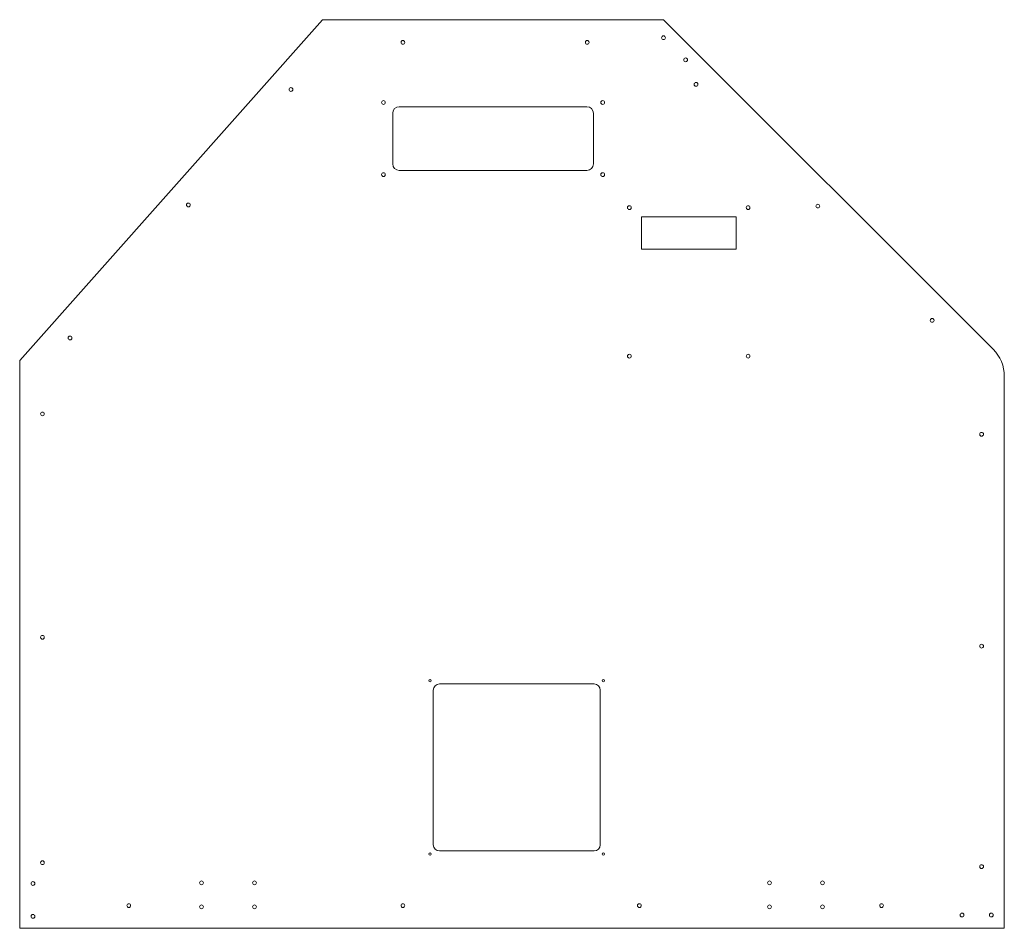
# Model space of a CAD drawing. Header units: inches. Extents: x -0.8 to 25.2, y -1.1 to 22.9.
import ezdxf

# ---------------------------------------------------------------- set-up
doc = ezdxf.new("R2010")
doc.units = ezdxf.units.IN
doc.header["$MEASUREMENT"] = 0

msp = doc.modelspace()

# ---------------------------------------------------------------- linework, layer by layer
at = {"color": 7, "linetype": 'Continuous', "lineweight": 15}
for p, q in [((7.222, 22.888), (-0.778, 13.888)), ((16.222, 22.888), (7.222, 22.888)), ((24.929, 14.181), (16.222, 22.888)), ((14.2, 20.588), (9.244, 20.588)), ((9.072, 20.416), (9.072, 19.08)), ((14.372, 19.08), (14.372, 20.416)), ((9.244, 18.908), (14.2, 18.908)), ((18.139, 17.683), (15.639, 17.683)), ((15.639, 17.683), (15.639, 16.823)), ((18.139, 16.823), (18.139, 17.683)), ((15.639, 16.823), (18.139, 16.823)), ((-0.778, 13.888), (-0.778, -1.112)), ((25.222, -1.112), (25.222, 13.474)), ((14.389, 5.343), (10.305, 5.343)), ((10.142, 5.18), (10.142, 1.096)), ((14.552, 1.096), (14.552, 5.18)), ((10.305, 0.933), (14.389, 0.933)), ((-0.778, -1.112), (25.222, -1.112))]:
    msp.add_line(p, q, dxfattribs=at)
for centre, radius in [((16.222, 22.411), 0.05), ((9.341, 22.288), 0.05), ((14.209, 22.288), 0.05), ((16.806, 21.828), 0.05), ((6.385, 21.043), 0.05), ((17.082, 21.179), 0.05), ((8.827, 20.699), 0.05), ((14.617, 20.699), 0.05), ((8.827, 18.796), 0.05), ((14.617, 18.796), 0.05), ((3.676, 17.995), 0.05), ((15.322, 17.924), 0.05), ((18.456, 17.924), 0.05), ((20.298, 17.964), 0.05), ((23.316, 14.945), 0.05), ((0.552, 14.481), 0.05), ((15.322, 13.999), 0.05), ((18.456, 13.999), 0.05), ((-0.178, 12.475), 0.05), ((24.622, 11.937), 0.05), ((-0.178, 6.574), 0.05), ((24.622, 6.34), 0.05), ((10.058, 5.427), 0.03), ((14.636, 5.427), 0.03), ((10.058, 0.849), 0.03), ((14.636, 0.849), 0.03), ((-0.178, 0.621), 0.05), ((24.622, 0.518), 0.05), ((-0.428, 0.072), 0.05), ((4.022, 0.088), 0.05), ((5.422, 0.088), 0.05), ((19.022, 0.088), 0.05), ((20.422, 0.088), 0.05), ((2.102, -0.512), 0.05), ((4.022, -0.544), 0.05), ((5.422, -0.544), 0.05), ((9.341, -0.512), 0.05), ((15.585, -0.512), 0.05), ((19.022, -0.544), 0.05), ((20.422, -0.544), 0.05), ((21.981, -0.512), 0.05), ((-0.428, -0.796), 0.05), ((24.105, -0.762), 0.05), ((24.879, -0.762), 0.05)]:
    msp.add_circle(centre, radius, dxfattribs=at)
for centre, radius, start, end in [((9.244, 20.416), 0.172, 90, 180), ((14.2, 20.416), 0.172, 0, 90), ((9.244, 19.08), 0.172, 180, 270), ((14.2, 19.08), 0.172, 270, 0), ((24.222, 13.474), 1, 0, 45), ((10.305, 5.18), 0.163, 90, 180), ((14.389, 5.18), 0.163, 0, 90), ((10.305, 1.096), 0.163, 180, 270), ((14.389, 1.096), 0.163, 270, 0)]:
    msp.add_arc(centre, radius, start, end, dxfattribs=at)

doc.saveas('drawing.dxf')
